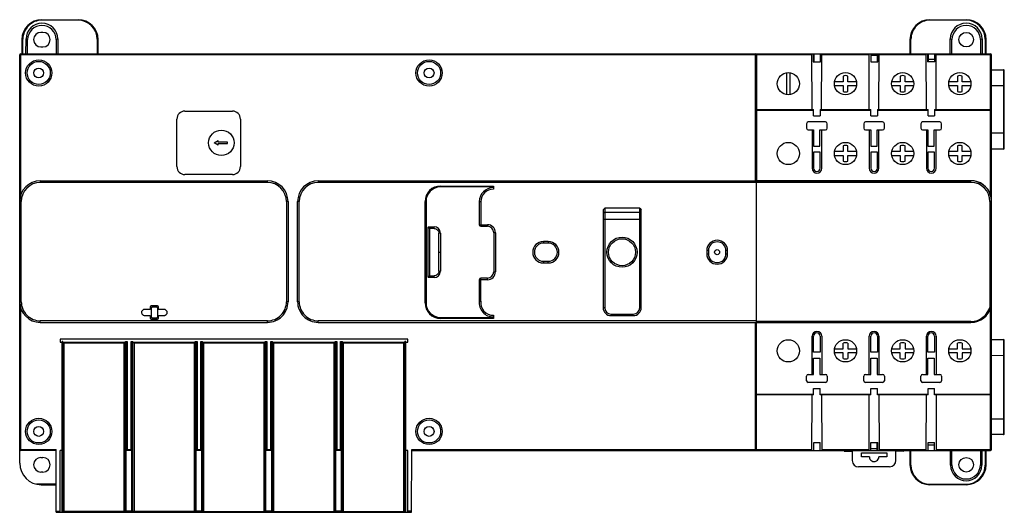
# Model space of a CAD drawing. Header units: millimetres. Extents: x 43 to 353, y 194 to 349.
import ezdxf

# ---------------------------------------------------------------- set-up
doc = ezdxf.new("R2010")
doc.units = ezdxf.units.MM
doc.header["$LTSCALE"] = 35.580729
doc.layers.get('0').update_dxf_attribs({"linetype": 'CONTINUOUS'})

msp = doc.modelspace()

# ---------------------------------------------------------------- linework, layer by layer
at = {"color": 7}
for p, q in [((49.98, 348.9), (49.98, 348.73)), ((49.98, 348.9), (61.38, 348.9)), ((61.38, 348.73), (49.98, 348.73)), ((61.38, 348.73), (61.38, 348.9)), ((329.58, 348.9), (340.98, 348.9)), ((329.58, 348.9), (329.58, 348.73)), ((340.98, 348.73), (329.58, 348.73)), ((340.98, 348.73), (340.98, 348.9)), ((50.28, 344.9), (49.68, 344.9)), ((43.68, 342.6), (43.68, 338.1)), ((43.98, 338.1), (43.98, 342.73)), ((44.96, 338.1), (44.98, 342.81)), ((44.98, 342.81), (45.48, 342.6)), ((45.47, 338.1), (45.48, 342.6)), ((54.99, 342.81), (54.49, 342.6)), ((54.49, 342.6), (54.5, 338.1)), ((54.99, 342.81), (55, 338.1)), ((67.38, 342.73), (67.38, 338.1)), ((67.68, 338.1), (67.68, 342.6)), ((323.28, 342.6), (323.28, 338.1)), ((323.58, 338.1), (323.58, 342.73)), ((335.96, 338.1), (335.98, 342.81)), ((335.98, 342.81), (336.48, 342.6)), ((336.47, 338.1), (336.48, 342.6)), ((345.99, 342.81), (345.49, 342.6)), ((345.49, 342.6), (345.5, 338.1)), ((345.99, 342.81), (346, 338.1)), ((346.98, 342.73), (346.98, 338.1)), ((347.28, 338.1), (347.28, 342.6)), ((43.28, 338.1), (43.28, 293.53)), ((43.28, 338.1), (348.68, 338.1)), ((49.68, 340.3), (50.28, 340.3)), ((274.69, 298.09), (274.68, 338.1)), ((292.48, 320.6), (292.42, 338.1)), ((292.81, 338.1), (292.81, 335.6)), ((292.97, 338.1), (292.97, 335.6)), ((295, 338.1), (295, 335.6)), ((295.15, 338.1), (295.15, 335.6)), ((295.48, 320.6), (295.55, 338.1)), ((310.48, 320.6), (310.42, 338.1)), ((310.99, 338.1), (310.99, 335.6)), ((312.98, 338.1), (312.98, 335.6)), ((313.15, 338.1), (313.15, 335.6)), ((313.48, 320.6), (313.55, 338.1)), ((328.48, 320.6), (328.42, 338.1)), ((328.81, 338.1), (328.81, 335.6)), ((328.97, 338.1), (328.97, 335.6)), ((331, 338.1), (331, 335.6)), ((331.15, 338.1), (331.15, 335.6)), ((331.48, 320.6), (331.55, 338.1)), ((348.68, 293.59), (348.68, 338.1)), ((42.98, 209.1), (42.98, 337.8)), ((292.42, 337.8), (42.98, 337.8)), ((274.98, 337.8), (274.98, 298.11)), ((292.81, 335.6), (295.15, 335.6)), ((310.42, 337.8), (295.55, 337.8)), ((312.98, 337.6), (310.99, 337.6)), ((310.99, 335.6), (313.15, 335.6)), ((328.42, 337.8), (313.55, 337.8)), ((331.15, 335.6), (328.81, 335.6)), ((331, 336.3), (328.97, 336.3)), ((348.98, 337.8), (331.55, 337.8)), ((348.98, 213.4), (348.98, 337.8)), ((284.47, 325.37), (284.47, 332.03)), ((285.5, 332.03), (285.5, 325.37)), ((348.98, 333.1), (352.68, 333.1)), ((352.68, 333.1), (352.69, 309.47)), ((352.98, 308.43), (352.98, 332.8)), ((302.23, 329.3), (299.54, 329.3)), ((302.23, 331.14), (302.23, 329.3)), ((303.73, 329.3), (303.73, 331.14)), ((306.43, 329.3), (303.73, 329.3)), ((320.23, 329.3), (317.54, 329.3)), ((320.23, 331.14), (320.23, 329.3)), ((321.73, 329.3), (321.73, 331.14)), ((324.43, 329.3), (321.73, 329.3)), ((338.23, 329.3), (335.54, 329.3)), ((338.23, 331.14), (338.23, 329.3)), ((339.73, 329.3), (339.73, 331.14)), ((342.43, 329.3), (339.73, 329.3)), ((299.54, 328.1), (302.23, 328.1)), ((302.23, 328.1), (302.23, 326.26)), ((303.73, 328.1), (306.43, 328.1)), ((303.73, 326.26), (303.73, 328.1)), ((317.54, 328.1), (320.23, 328.1)), ((320.23, 328.1), (320.23, 326.26)), ((321.73, 328.1), (324.43, 328.1)), ((321.73, 326.26), (321.73, 328.1)), ((335.54, 328.1), (338.23, 328.1)), ((338.23, 328.1), (338.23, 326.26)), ((339.73, 328.1), (342.43, 328.1)), ((339.73, 326.26), (339.73, 328.1)), ((348.98, 328.1), (352.98, 328.1)), ((94.98, 320.08), (109.98, 320.08)), ((274.98, 320.6), (292.96, 320.6)), ((292.96, 320.3), (274.98, 320.3)), ((292.96, 318.57), (292.96, 320.6)), ((295.01, 320.6), (310.96, 320.6)), ((295.01, 320.6), (295.01, 318.57)), ((310.96, 320.3), (295.01, 320.3)), ((310.96, 318.57), (310.96, 320.6)), ((313.01, 320.6), (328.96, 320.6)), ((313.01, 320.6), (313.01, 318.57)), ((328.96, 320.3), (313.01, 320.3)), ((328.96, 318.57), (328.96, 320.6)), ((331.01, 320.6), (348.68, 320.6)), ((331.01, 320.6), (331.01, 318.57)), ((348.98, 320.3), (331.01, 320.3)), ((92.48, 302.58), (92.48, 317.58)), ((112.48, 317.58), (112.48, 302.58)), ((296.68, 316.65), (291.28, 316.65)), ((292.96, 318.57), (295.01, 318.57)), ((314.68, 316.65), (309.28, 316.65)), ((310.96, 318.57), (313.01, 318.57)), ((332.68, 316.65), (327.28, 316.65)), ((328.96, 318.57), (331.01, 318.57)), ((290.74, 316.1), (290.74, 314.68)), ((291.28, 314.13), (292.45, 314.13)), ((292.45, 314.14), (292.95, 314.14)), ((292.45, 314.13), (292.45, 302.08)), ((292.95, 314.14), (292.95, 309.05)), ((294.95, 314.14), (295.52, 314.14)), ((294.95, 309.05), (294.95, 314.14)), ((295.52, 314.13), (296.68, 314.13)), ((295.52, 302.08), (295.52, 314.13)), ((297.23, 314.68), (297.23, 316.1)), ((308.74, 316.1), (308.74, 314.68)), ((309.28, 314.13), (310.45, 314.13)), ((310.45, 314.14), (310.95, 314.14)), ((310.45, 314.13), (310.45, 302.08)), ((310.95, 314.14), (310.95, 309.05)), ((312.95, 314.14), (313.52, 314.14)), ((312.95, 309.05), (312.95, 314.14)), ((313.52, 314.13), (314.68, 314.13)), ((313.52, 302.08), (313.52, 314.13)), ((315.23, 314.68), (315.23, 316.1)), ((326.74, 316.1), (326.74, 314.68)), ((327.28, 314.13), (328.45, 314.13)), ((328.45, 314.14), (328.95, 314.14)), ((328.45, 314.13), (328.45, 302.08)), ((328.95, 314.14), (328.95, 309.05)), ((330.95, 314.14), (331.52, 314.14)), ((330.95, 309.05), (330.95, 314.14)), ((331.52, 314.13), (332.68, 314.13)), ((331.52, 302.08), (331.52, 314.13)), ((333.23, 314.68), (333.23, 316.1)), ((352.69, 313.13), (348.98, 313.1)), ((352.98, 313.13), (352.69, 313.13)), ((104.17, 310.08), (105.48, 310.83)), ((105.48, 309.33), (104.17, 310.08)), ((105.48, 310.33), (105.48, 310.83)), ((108.19, 310.33), (105.48, 310.33)), ((352.69, 310.63), (352.69, 308.13)), ((105.48, 309.33), (105.48, 309.83)), ((105.48, 309.83), (108.19, 309.83)), ((292.95, 309.05), (294.95, 309.05)), ((295.02, 307.12), (292.95, 307.12)), ((292.95, 307.12), (292.95, 302.08)), ((295.02, 302.08), (295.02, 307.12)), ((302.23, 307.3), (299.54, 307.3)), ((302.23, 309.14), (302.23, 307.3)), ((303.73, 307.3), (303.73, 309.14)), ((306.43, 307.3), (303.73, 307.3)), ((310.95, 309.05), (312.95, 309.05)), ((313.02, 307.12), (310.95, 307.12)), ((310.95, 307.12), (310.95, 302.08)), ((313.02, 302.08), (313.02, 307.12)), ((320.23, 307.3), (317.54, 307.3)), ((320.23, 309.14), (320.23, 307.3)), ((321.73, 307.3), (321.73, 309.14)), ((324.43, 307.3), (321.73, 307.3)), ((328.95, 309.05), (330.95, 309.05)), ((331.02, 307.12), (328.95, 307.12)), ((328.95, 307.12), (328.95, 302.08)), ((331.02, 302.08), (331.02, 307.12)), ((338.23, 307.3), (335.54, 307.3)), ((338.23, 309.14), (338.23, 307.3)), ((339.73, 307.3), (339.73, 309.14)), ((342.43, 307.3), (339.73, 307.3)), ((352.69, 308.13), (348.98, 308.1)), ((299.54, 306.1), (302.23, 306.1)), ((302.23, 306.1), (302.23, 304.26)), ((303.73, 306.1), (306.43, 306.1)), ((303.73, 304.26), (303.73, 306.1)), ((317.54, 306.1), (320.23, 306.1)), ((320.23, 306.1), (320.23, 304.26)), ((321.73, 306.1), (324.43, 306.1)), ((321.73, 304.26), (321.73, 306.1)), ((335.54, 306.1), (338.23, 306.1)), ((338.23, 306.1), (338.23, 304.26)), ((339.73, 306.1), (342.43, 306.1)), ((339.73, 304.26), (339.73, 306.1)), ((49.48, 298.08), (49.48, 297.58)), ((49.48, 298.08), (120.98, 298.08)), ((109.98, 300.08), (94.98, 300.08)), ((120.98, 297.58), (120.98, 298.08)), ((136.98, 298.08), (136.98, 297.58)), ((136.98, 298.08), (342.48, 298.08)), ((342.48, 298.14), (274.98, 298.14)), ((274.98, 213.4), (274.98, 298.08)), ((342.48, 298.1), (342.48, 298.14)), ((342.48, 297.58), (342.48, 298.08)), ((120.98, 297.58), (49.48, 297.58)), ((342.48, 297.58), (136.98, 297.58)), ((175.48, 296.46), (175.48, 296.16)), ((175.48, 296.46), (192.14, 296.46)), ((192.14, 296.16), (175.48, 296.16)), ((192.14, 296.46), (192.14, 295.47)), ((43.48, 291.58), (42.98, 291.58)), ((43.48, 259.98), (43.48, 291.58)), ((126.98, 291.58), (126.98, 259.98)), ((127.48, 291.58), (126.98, 291.58)), ((127.48, 291.58), (127.48, 259.98)), ((130.48, 259.98), (130.48, 291.58)), ((130.98, 291.58), (130.48, 291.58)), ((130.98, 259.98), (130.98, 291.58)), ((170.62, 259.6), (170.62, 291.6)), ((170.92, 291.6), (170.62, 291.6)), ((170.92, 291.6), (170.92, 259.6)), ((187.66, 291.5), (187.66, 284.27)), ((188.16, 291.5), (187.66, 291.5)), ((188.16, 291.5), (188.16, 283.77)), ((348.98, 291.58), (348.48, 291.58)), ((348.48, 291.58), (348.48, 258.41)), ((226.68, 288.91), (227.18, 289.45)), ((226.68, 288.91), (226.68, 258.1)), ((238.18, 289.45), (227.18, 289.45)), ((227.18, 289.45), (227.18, 258.1)), ((238.18, 258.1), (238.18, 289.45)), ((238.18, 289.45), (238.68, 288.91)), ((238.68, 258.1), (238.68, 288.91)), ((227.18, 288.24), (226.68, 287.78)), ((238.68, 285.91), (226.68, 285.91)), ((227.18, 288.24), (238.18, 288.24)), ((238.18, 288.24), (238.68, 287.78)), ((171.54, 267.9), (171.54, 283.3)), ((171.63, 283.51), (172.04, 283.1)), ((171.84, 283.6), (173.43, 283.6)), ((172.04, 283.1), (172.04, 268.1)), ((173.43, 283.1), (172.04, 283.1)), ((173.43, 283.1), (173.43, 283.6)), ((187.66, 284.27), (190.24, 284.27)), ((188.16, 283.77), (190.24, 283.77)), ((190.24, 284.27), (190.24, 283.77)), ((175.43, 281.62), (174.93, 281.61)), ((174.98, 275.6), (174.93, 281.61)), ((175.43, 281.62), (175.48, 275.6)), ((192.25, 281.75), (192.25, 269.45)), ((192.75, 281.75), (192.25, 281.75)), ((192.75, 281.75), (192.75, 269.45)), ((207.89, 278.97), (207.89, 278.47)), ((209.39, 278.97), (207.89, 278.97)), ((209.39, 278.47), (207.89, 278.47)), ((209.39, 278.97), (209.39, 278.47)), ((259.82, 276.1), (259.32, 276.1)), ((259.32, 276.1), (259.32, 275.1)), ((259.82, 276.1), (259.82, 275.1)), ((265.85, 276.1), (265.35, 276.1)), ((265.35, 275.1), (265.35, 276.1)), ((265.85, 275.1), (265.85, 276.1)), ((174.93, 269.59), (174.98, 275.6)), ((175.48, 275.6), (175.43, 269.58)), ((259.32, 275.1), (259.82, 275.1)), ((265.35, 275.1), (265.85, 275.1)), ((207.89, 272.73), (209.39, 272.73)), ((207.89, 272.73), (207.89, 272.23)), ((207.89, 272.23), (209.39, 272.23)), ((209.39, 272.23), (209.39, 272.73)), ((171.63, 267.69), (172.04, 268.1)), ((173.43, 267.6), (171.84, 267.6)), ((172.04, 268.1), (173.43, 268.1)), ((173.43, 267.6), (173.43, 268.1)), ((174.93, 269.59), (175.43, 269.58)), ((187.66, 266.93), (187.66, 260.19)), ((190.24, 266.93), (187.66, 266.93)), ((188.16, 260.16), (188.16, 267.43)), ((190.24, 267.43), (188.16, 267.43)), ((190.24, 266.93), (190.24, 267.43)), ((192.25, 269.45), (192.75, 269.45)), ((43.48, 259.98), (42.98, 259.98)), ((43.28, 258.15), (43.28, 213.1)), ((84.07, 257.54), (82.3, 257.54)), ((84.07, 258.37), (84.07, 257.54)), ((86.4, 258.67), (84.37, 258.67)), ((84.44, 255.1), (84.44, 258.1)), ((84.73, 258.35), (86.04, 258.35)), ((86.33, 258.1), (86.33, 255.1)), ((86.7, 257.54), (86.7, 258.37)), ((88.47, 257.54), (86.7, 257.54)), ((127.48, 259.98), (126.98, 259.98)), ((130.98, 259.98), (130.48, 259.98)), ((170.62, 259.6), (170.92, 259.6)), ((227.18, 258.1), (226.68, 258.1)), ((238.18, 258.1), (238.68, 258.1)), ((348.48, 258.41), (348.78, 258.34)), ((348.68, 213.1), (348.68, 258.17)), ((82.3, 255.66), (84.07, 255.66)), ((84.07, 255.66), (84.07, 254.83)), ((84.37, 254.53), (86.4, 254.53)), ((86.04, 254.85), (84.73, 254.85)), ((86.7, 254.83), (86.7, 255.66)), ((86.7, 255.66), (88.47, 255.66)), ((175.48, 255.04), (175.48, 254.74)), ((175.48, 255.04), (192.14, 255.04)), ((192.14, 254.74), (175.48, 254.74)), ((192.14, 255.7), (192.14, 254.74)), ((229.18, 256.1), (236.18, 256.1)), ((229.18, 256.1), (229.18, 255.6)), ((229.18, 255.6), (236.18, 255.6)), ((236.18, 255.6), (236.18, 256.1)), ((49.48, 253.48), (49.48, 253.98)), ((120.98, 253.98), (49.48, 253.98)), ((49.48, 253.48), (120.98, 253.48)), ((120.98, 253.48), (120.98, 253.98)), ((136.98, 253.48), (136.98, 253.98)), ((274.98, 253.98), (136.98, 253.98)), ((136.98, 253.48), (342.48, 253.48)), ((274.68, 213.1), (274.68, 253.48)), ((342.48, 253.78), (274.98, 253.78)), ((342.48, 253.78), (342.48, 253.48)), ((55.73, 248.21), (55.73, 247.25)), ((165.14, 248.21), (55.73, 248.21)), ((165.14, 247.25), (165.14, 248.21)), ((292.45, 237.07), (292.45, 249.12)), ((292.95, 244.09), (292.95, 249.12)), ((295.02, 249.12), (295.02, 244.09)), ((295.52, 249.12), (295.52, 237.07)), ((310.45, 237.07), (310.45, 249.12)), ((310.95, 244.09), (310.95, 249.12)), ((313.02, 249.12), (313.02, 244.09)), ((313.52, 249.12), (313.52, 237.07)), ((328.45, 237.07), (328.45, 249.12)), ((328.95, 244.09), (328.95, 249.12)), ((331.02, 249.12), (331.02, 244.09)), ((331.52, 249.12), (331.52, 237.07)), ((348.98, 248.1), (352.69, 248.07)), ((352.69, 248.07), (352.68, 218.1)), ((55.73, 247.25), (56.34, 247.25)), ((56.34, 193.6), (56.34, 247.5)), ((56.58, 247.5), (56.34, 247.5)), ((56.58, 194), (56.58, 247.5)), ((56.58, 247.25), (56.88, 246.95)), ((56.58, 247.25), (76.28, 247.25)), ((56.88, 246.95), (56.88, 194)), ((75.88, 246.95), (56.88, 246.95)), ((75.88, 193.6), (75.88, 246.95)), ((76.28, 194), (76.28, 247.5)), ((76.28, 247.5), (76.83, 247.5)), ((76.53, 193.6), (76.53, 247.5)), ((76.83, 247.5), (76.83, 213.4)), ((78.04, 213.4), (78.04, 247.5)), ((78.04, 247.5), (78.58, 247.5)), ((78.34, 193.6), (78.34, 247.5)), ((78.58, 194), (78.58, 247.5)), ((78.58, 247.25), (98.28, 247.25)), ((78.98, 246.95), (78.98, 193.6)), ((97.98, 246.95), (78.98, 246.95)), ((98.28, 247.25), (97.98, 246.95)), ((97.98, 193.6), (97.98, 246.95)), ((98.28, 193.9), (98.28, 247.5)), ((98.28, 247.5), (98.83, 247.5)), ((98.53, 193.6), (98.53, 247.5)), ((98.83, 247.5), (98.83, 213.4)), ((100.04, 213.4), (100.04, 247.5)), ((100.04, 247.5), (100.58, 247.5)), ((100.34, 193.6), (100.34, 247.5)), ((100.58, 193.9), (100.58, 247.5)), ((100.58, 247.25), (100.88, 246.95)), ((100.58, 247.25), (120.28, 247.25)), ((100.88, 246.95), (100.88, 193.6)), ((119.98, 246.95), (100.88, 246.95)), ((120.28, 247.25), (119.98, 246.95)), ((119.98, 193.6), (119.98, 246.95)), ((120.28, 193.9), (120.28, 247.5)), ((120.28, 247.5), (120.83, 247.5)), ((120.53, 193.6), (120.53, 247.5)), ((120.83, 247.5), (120.83, 213.4)), ((122.04, 213.4), (122.04, 247.5)), ((122.04, 247.5), (122.58, 247.5)), ((122.34, 193.6), (122.34, 247.5)), ((122.58, 193.9), (122.58, 247.5)), ((122.58, 247.25), (122.88, 246.95)), ((122.58, 247.25), (142.28, 247.25)), ((122.88, 246.95), (122.88, 193.6)), ((141.98, 246.95), (122.88, 246.95)), ((142.28, 247.25), (141.98, 246.95)), ((141.98, 193.6), (141.98, 246.95)), ((142.28, 193.9), (142.28, 247.5)), ((142.28, 247.5), (142.83, 247.5)), ((142.53, 193.6), (142.53, 247.5)), ((142.83, 247.5), (142.83, 213.4)), ((144.04, 213.4), (144.04, 247.5)), ((144.04, 247.5), (144.58, 247.5)), ((144.34, 193.6), (144.34, 247.5)), ((144.58, 193.9), (144.58, 247.5)), ((144.58, 247.25), (144.88, 246.95)), ((144.58, 247.25), (164.28, 247.25)), ((144.88, 246.95), (144.88, 193.6)), ((163.98, 246.95), (144.88, 246.95)), ((164.28, 247.25), (163.98, 246.95)), ((163.98, 193.6), (163.98, 246.95)), ((164.28, 193.9), (164.28, 247.5)), ((164.53, 247.5), (164.28, 247.5)), ((164.53, 193.6), (164.53, 247.5)), ((164.53, 247.25), (165.14, 247.25)), ((299.54, 245.1), (302.23, 245.1)), ((302.23, 245.1), (302.23, 246.94)), ((303.73, 246.94), (303.73, 245.1)), ((303.73, 245.1), (306.43, 245.1)), ((317.54, 245.1), (320.23, 245.1)), ((320.23, 245.1), (320.23, 246.94)), ((321.73, 246.94), (321.73, 245.1)), ((321.73, 245.1), (324.43, 245.1)), ((335.54, 245.1), (338.23, 245.1)), ((338.23, 245.1), (338.23, 246.94)), ((339.73, 246.94), (339.73, 245.1)), ((339.73, 245.1), (342.43, 245.1)), ((352.98, 218.4), (352.98, 247.77)), ((295.02, 244.09), (292.95, 244.09)), ((292.95, 242.15), (294.95, 242.15)), ((292.95, 237.06), (292.95, 242.15)), ((294.95, 242.15), (294.95, 237.06)), ((302.23, 243.9), (299.54, 243.9)), ((302.23, 242.06), (302.23, 243.9)), ((306.43, 243.9), (303.73, 243.9)), ((303.73, 243.9), (303.73, 242.06)), ((313.02, 244.09), (310.95, 244.09)), ((310.95, 242.15), (312.95, 242.15)), ((310.95, 237.06), (310.95, 242.15)), ((312.95, 242.15), (312.95, 237.06)), ((320.23, 243.9), (317.54, 243.9)), ((320.23, 242.06), (320.23, 243.9)), ((324.43, 243.9), (321.73, 243.9)), ((321.73, 243.9), (321.73, 242.06)), ((331.02, 244.09), (328.95, 244.09)), ((328.95, 242.15), (330.95, 242.15)), ((328.95, 237.06), (328.95, 242.15)), ((330.95, 242.15), (330.95, 237.06)), ((338.23, 243.9), (335.54, 243.9)), ((338.23, 242.06), (338.23, 243.9)), ((342.43, 243.9), (339.73, 243.9)), ((339.73, 243.9), (339.73, 242.06)), ((348.98, 243.1), (352.69, 243.07)), ((352.69, 243.07), (352.98, 243.07)), ((290.74, 235.1), (290.74, 236.52)), ((291.28, 237.07), (292.95, 237.07)), ((294.95, 237.07), (296.68, 237.07)), ((297.23, 236.52), (297.23, 235.1)), ((308.74, 235.1), (308.74, 236.52)), ((309.28, 237.07), (310.95, 237.07)), ((312.95, 237.07), (314.68, 237.07)), ((315.23, 236.52), (315.23, 235.1)), ((326.74, 235.1), (326.74, 236.52)), ((327.28, 237.07), (328.95, 237.07)), ((330.95, 237.07), (332.68, 237.07)), ((333.23, 236.52), (333.23, 235.1)), ((296.68, 234.55), (291.28, 234.55)), ((292.96, 232.63), (295.01, 232.63)), ((292.96, 230.6), (292.96, 232.63)), ((295.01, 230.6), (295.01, 232.63)), ((314.68, 234.55), (309.28, 234.55)), ((310.96, 232.63), (313.01, 232.63)), ((310.96, 230.6), (310.96, 232.63)), ((313.01, 230.6), (313.01, 232.63)), ((332.68, 234.55), (327.28, 234.55)), ((328.96, 232.63), (331.01, 232.63)), ((328.96, 230.6), (328.96, 232.63)), ((331.01, 230.6), (331.01, 232.63)), ((274.98, 230.9), (292.96, 230.9)), ((292.96, 230.6), (274.98, 230.6)), ((292.42, 213.1), (292.48, 230.6)), ((295.01, 230.9), (310.96, 230.9)), ((310.96, 230.6), (295.01, 230.6)), ((295.48, 230.6), (295.55, 213.1)), ((310.42, 213.1), (310.48, 230.6)), ((313.01, 230.9), (328.96, 230.9)), ((328.96, 230.6), (313.01, 230.6)), ((313.48, 230.6), (313.55, 213.1)), ((328.42, 213.1), (328.48, 230.6)), ((331.01, 230.9), (348.98, 230.9)), ((348.68, 230.6), (331.01, 230.6)), ((331.48, 230.6), (331.55, 213.1)), ((348.98, 223.1), (352.98, 223.1)), ((352.68, 218.1), (348.98, 218.1)), ((352.69, 218.24), (352.68, 218.1)), ((292.97, 215.6), (295, 215.6)), ((292.97, 213.1), (292.97, 215.6)), ((295, 213.1), (295, 215.6)), ((310.99, 215.6), (313.15, 215.6)), ((310.99, 213.1), (310.99, 215.6)), ((312.98, 213.1), (312.98, 215.6)), ((313.15, 213.1), (313.15, 215.6)), ((328.97, 215.6), (331, 215.6)), ((328.97, 213.1), (328.97, 215.6)), ((328.97, 214.9), (331, 214.9)), ((331, 213.1), (331, 215.6)), ((42.98, 213.4), (54.43, 213.4)), ((54.43, 213.1), (43.28, 213.1)), ((49.68, 210.9), (50.28, 210.9)), ((54.5, 193.6), (54.43, 213.4)), ((55.73, 193.6), (55.73, 213.1)), ((56.34, 213.1), (55.73, 213.1)), ((76.53, 213.1), (76.83, 213.4)), ((78.34, 213.1), (76.53, 213.1)), ((76.83, 213.4), (78.04, 213.4)), ((78.34, 213.1), (78.04, 213.4)), ((98.53, 213.1), (98.83, 213.4)), ((100.34, 213.1), (98.53, 213.1)), ((98.83, 213.4), (100.04, 213.4)), ((100.34, 213.1), (100.04, 213.4)), ((120.53, 213.1), (120.83, 213.4)), ((122.34, 213.1), (120.53, 213.1)), ((120.83, 213.4), (122.04, 213.4)), ((122.34, 213.1), (122.04, 213.4)), ((142.53, 213.1), (142.83, 213.4)), ((144.34, 213.1), (142.53, 213.1)), ((142.83, 213.4), (144.04, 213.4)), ((144.34, 213.1), (144.04, 213.4)), ((165.14, 213.1), (164.53, 213.1)), ((165.14, 193.6), (165.14, 213.1)), ((166.37, 193.6), (166.44, 213.4)), ((166.43, 213.1), (348.68, 213.1)), ((166.44, 213.4), (292.42, 213.4)), ((295.55, 213.4), (310.42, 213.4)), ((302.6, 212.92), (302.6, 213.1)), ((302.6, 212.92), (305.09, 212.92)), ((303.09, 213.1), (303.09, 212.92)), ((305.09, 213.1), (305.09, 209.92)), ((307.99, 212.39), (315.99, 212.39)), ((307.99, 211.09), (307.99, 212.39)), ((310.49, 211.09), (307.99, 211.09)), ((312.98, 213.6), (310.99, 213.6)), ((315.99, 211.09), (313.49, 211.09)), ((313.55, 213.4), (328.42, 213.4)), ((315.99, 212.39), (315.99, 211.09)), ((318.87, 209.94), (318.87, 213.1)), ((318.87, 212.96), (321.36, 212.93)), ((320.87, 213.1), (320.87, 212.93)), ((321.36, 212.93), (321.36, 213.1)), ((323.28, 213.1), (323.28, 208.6)), ((323.58, 208.47), (323.58, 213.1)), ((331.55, 213.4), (348.98, 213.4)), ((336.08, 208.43), (336.06, 213.1)), ((336.48, 208.6), (336.47, 213.1)), ((345.5, 213.1), (345.49, 208.6)), ((345.9, 213.1), (345.89, 208.43)), ((346.98, 213.1), (346.98, 208.47)), ((347.28, 208.6), (347.28, 213.1)), ((316.89, 207.96), (307.09, 207.92)), ((336.08, 208.43), (336.48, 208.6)), ((345.89, 208.43), (345.49, 208.6)), ((50.28, 206.3), (49.68, 206.3)), ((54.47, 202.47), (48.26, 202.47)), ((49.78, 202.3), (54.47, 202.3)), ((329.58, 202.47), (340.98, 202.47)), ((329.58, 202.47), (329.58, 202.3)), ((340.98, 202.3), (329.58, 202.3)), ((340.98, 202.3), (340.98, 202.47)), ((54.5, 194), (55.73, 194)), ((54.5, 193.6), (166.37, 193.6)), ((56.58, 194), (76.28, 194)), ((76.53, 194.1), (78.34, 194.1)), ((78.58, 194), (98.28, 194)), ((98.53, 194.1), (100.34, 194.1)), ((100.58, 193.9), (120.28, 193.9)), ((120.53, 194.1), (122.34, 194.1)), ((122.58, 193.9), (142.28, 193.9)), ((142.53, 194.1), (144.34, 194.1)), ((144.58, 193.9), (164.28, 193.9)), ((165.14, 194.1), (166.37, 194.1))]:
    msp.add_line(p, q, dxfattribs=at)
for centre, radius in [((340.98, 342.6), 2.3), ((48.98, 332.1), 4.14), ((48.98, 332.1), 3.64), ((171.88, 332.1), 4.14), ((171.88, 332.1), 3.64), ((48.98, 332.1), 1.55), ((171.88, 332.1), 1.55), ((284.98, 328.7), 3.5), ((302.98, 328.7), 3.5), ((320.98, 328.7), 3.5), ((338.98, 328.7), 3.5), ((106.48, 310.08), 4), ((284.98, 306.7), 3.5), ((302.98, 306.7), 3.5), ((320.98, 306.7), 3.5), ((338.98, 306.7), 3.5), ((232.64, 275.6), 4.75), ((232.64, 275.6), 4.25), ((262.54, 275.6), 0.802), ((284.98, 244.5), 3.5), ((302.98, 244.5), 3.5), ((320.98, 244.5), 3.5), ((338.98, 244.5), 3.5), ((48.98, 219.1), 4.14), ((171.88, 219.1), 4.14), ((48.98, 219.1), 3.64), ((48.98, 219.1), 1.55), ((171.88, 219.1), 3.64), ((171.88, 219.1), 1.55), ((340.98, 208.6), 2.3)]:
    msp.add_circle(centre, radius, dxfattribs=at)
for centre, radius, start, end in [((49.98, 342.6), 6.3, 90, 180), ((49.98, 342.73), 6, 89.9999, 179.9999), ((49.98, 342.79), 5, 0.231, 179.769), ((61.38, 342.6), 6.3, 0, 90), ((61.38, 342.73), 6, 0.0001, 89.9999), ((329.58, 342.6), 6.3, 90, 180), ((329.58, 342.73), 6, 89.9999, 179.9999), ((340.98, 342.79), 5, 0.231, 179.769), ((340.98, 342.6), 6.3, 0, 90), ((340.98, 342.73), 6, 0.0001, 89.9999), ((49.98, 342.58), 4.5, 0.2363, 179.7546), ((49.68, 342.6), 2.3, 90, 270), ((50.28, 342.6), 2.3, 270, 90), ((340.98, 342.58), 4.5, 0.2363, 179.7546), ((43.28, 337.8), 0.3, 90, 180), ((274.68, 337.8), 0.3, 0, 90), ((348.68, 337.8), 0.3, 0, 90), ((352.68, 332.8), 0.3, 0, 90.0014), ((302.98, 328.7), 2.55, 72.8954, 107.1046), ((320.98, 328.7), 2.55, 72.8954, 107.1046), ((338.98, 328.7), 2.55, 72.8954, 107.1046), ((302.98, 328.7), 2.55, 252.8954, 287.1046), ((320.98, 328.7), 2.55, 252.8954, 287.1046), ((338.98, 328.7), 2.55, 252.8954, 287.1046), ((94.98, 317.58), 2.5, 90, 180), ((109.98, 317.58), 2.5, 0, 90), ((348.68, 320.3), 0.3, 0, 90), ((291.28, 316.1), 0.547, 90, 180), ((296.68, 316.1), 0.547, 0, 90), ((309.28, 316.1), 0.547, 90, 180), ((314.68, 316.1), 0.547, 0, 90), ((327.28, 316.1), 0.547, 90, 180), ((332.68, 316.1), 0.547, 0, 90), ((291.28, 314.68), 0.547, 180, 270), ((296.68, 314.68), 0.547, 270, 360), ((309.28, 314.68), 0.547, 180, 270), ((314.68, 314.68), 0.547, 270, 360), ((327.28, 314.68), 0.547, 180, 270), ((332.68, 314.68), 0.547, 270, 360), ((108.19, 310.08), 0.25, 270, 90), ((302.98, 306.7), 2.55, 72.8954, 107.1046), ((320.98, 306.7), 2.55, 72.8954, 107.1046), ((338.98, 306.7), 2.55, 72.8954, 107.1046), ((352.68, 308.43), 0.3, 270.5002, 360), ((302.98, 306.7), 2.55, 252.8954, 287.1046), ((320.98, 306.7), 2.55, 252.8954, 287.1046), ((338.98, 306.7), 2.55, 252.8954, 287.1046), ((94.98, 302.58), 2.5, 180, 270), ((109.98, 302.58), 2.5, 270, 360), ((293.98, 302.08), 1.53, 180, 360), ((293.98, 302.08), 1.03, 180, 360), ((311.98, 302.08), 1.53, 180, 360), ((311.98, 302.08), 1.03, 180, 360), ((329.98, 302.08), 1.53, 180, 360), ((329.98, 302.08), 1.03, 180, 360), ((49.48, 291.58), 6.5, 90, 180), ((120.98, 291.58), 6.5, 0, 90), ((136.98, 291.58), 6.5, 90, 180), ((342.48, 291.58), 6.5, 0, 90), ((49.48, 291.58), 6, 90, 180), ((120.98, 291.58), 6, 0, 90), ((136.98, 291.58), 6, 90, 180), ((175.48, 291.6), 4.86, 90, 180), ((175.48, 291.6), 4.56, 90, 180), ((192.14, 291.5), 4.47, 90, 180), ((192.14, 291.5), 3.97, 90, 180.024), ((342.48, 291.58), 6, 0, 90), ((342.51, 291.64), 6.48, 6.3304, 17.5102), ((342.54, 291.65), 6.44, 0.0058, 6.3269), ((173.43, 281.6), 2, 0.5, 90), ((188.16, 284.27), 0.5, 180, 270), ((190.24, 281.75), 2.52, 0, 90), ((190.24, 281.75), 2.02, 0, 90), ((262.58, 276.1), 3.27, 0, 180), ((207.89, 275.6), 3.37, 90, 270), ((207.89, 275.6), 2.87, 90, 270), ((209.39, 275.6), 3.37, 270, 90), ((209.39, 275.6), 2.87, 270, 90), ((262.58, 276.1), 2.77, 0, 180), ((262.58, 275.1), 3.27, 180, 360), ((262.58, 275.1), 2.77, 180, 360), ((173.43, 269.6), 2, 270, 359.5), ((188.16, 266.93), 0.5, 90, 180), ((190.24, 269.45), 2.52, 270, 360), ((190.24, 269.45), 2.02, 270, 360), ((49.48, 259.98), 6.5, 179.9979, 269.9978), ((49.48, 259.98), 6, 179.9929, 269.9984), ((84.73, 258.05), 0.3, 90.0115, 171.3752), ((86.04, 258.05), 0.3, 8.6169, 89.9924), ((120.98, 259.98), 6.5, 270.0022, 0.0023), ((136.98, 259.98), 6.5, 179.9977, 269.9978), ((136.98, 259.98), 6, 179.9914, 269.9986), ((175.48, 259.6), 4.86, 180, 270), ((175.48, 259.6), 4.56, 180, 270), ((192.14, 259.7), 4.5, 173.8095, 270), ((192.14, 259.7), 4, 173.4336, 270), ((229.18, 258.1), 2.5, 180, 270), ((229.18, 258.1), 2, 180, 270), ((236.18, 258.1), 2.5, 270, 360), ((236.18, 258.1), 2, 270, 360), ((342.48, 259.98), 6.2, 270.0026, 345.4109), ((342.48, 259.98), 6.5, 270.0034, 345.4084), ((343.7, 261.43), 5.66, 327.8137, 328.5664), ((342.45, 259.98), 6.54, 345.4501, 359.9811), ((84.73, 255.15), 0.3, 188.6169, 269.9924), ((86.04, 255.15), 0.3, 270.0098, 351.3752), ((293.98, 249.12), 1.53, 0, 180), ((293.98, 249.12), 1.03, 0, 180), ((311.98, 249.12), 1.53, 0, 180), ((311.98, 249.12), 1.03, 0, 180), ((329.98, 249.12), 1.53, 0, 180), ((329.98, 249.12), 1.03, 0, 180), ((352.68, 247.77), 0.3, 0, 89.4999), ((302.98, 244.5), 2.55, 72.8954, 107.1046), ((320.98, 244.5), 2.55, 72.8954, 107.1046), ((338.98, 244.5), 2.55, 72.8954, 107.1046), ((302.98, 244.5), 2.55, 252.8954, 287.1046), ((320.98, 244.5), 2.55, 252.8954, 287.1046), ((338.98, 244.5), 2.55, 252.8954, 287.1046), ((291.28, 236.52), 0.547, 90, 180), ((296.68, 236.52), 0.547, 0, 90), ((309.28, 236.52), 0.547, 90, 180), ((314.68, 236.52), 0.547, 0, 90), ((327.28, 236.52), 0.547, 90, 180), ((332.68, 236.52), 0.547, 0, 90), ((291.28, 235.1), 0.547, 180, 270), ((296.68, 235.1), 0.547, 270, 360), ((309.28, 235.1), 0.547, 180, 270), ((314.68, 235.1), 0.547, 270, 360), ((327.28, 235.1), 0.547, 180, 270), ((332.68, 235.1), 0.547, 270, 360), ((348.68, 230.9), 0.3, 270, 360), ((352.68, 218.4), 0.3, 269.9998, 360), ((43.28, 213.4), 0.3, 180, 270), ((49.68, 208.6), 2.3, 90, 270), ((50.28, 208.6), 2.3, 270, 90), ((274.68, 213.4), 0.3, 270, 360), ((348.68, 213.4), 0.3, 270, 360), ((49.78, 209.1), 6.8, 180, 270), ((307.09, 209.92), 2, 180.004, 270.0011), ((329.58, 208.6), 6.3, 180, 270), ((329.58, 208.47), 6, 180.0001, 269.9999), ((340.98, 208.45), 4.9, 180.2308, 359.7692), ((340.98, 208.62), 4.5, 180.2363, 359.7546), ((340.98, 208.6), 6.3, 270, 360), ((340.98, 208.47), 6, 269.9999, 359.9999), ((56.98, 194), 0.4, 180, 270), ((75.88, 194), 0.4, 270, 360), ((78.98, 194), 0.4, 180, 270), ((97.98, 193.9), 0.3, 270, 360), ((100.88, 193.9), 0.3, 180, 270), ((119.98, 193.9), 0.3, 270, 360), ((122.88, 193.9), 0.3, 180, 270), ((141.98, 193.9), 0.3, 270, 360), ((144.88, 193.9), 0.3, 180, 270), ((163.98, 193.9), 0.3, 270, 360)]:
    msp.add_arc(centre, radius, start, end, dxfattribs=at)
for centre, major_axis, ratio, start_param, end_param in [((342.48, 291.64), (0, 6.5), 0.999657, -1.265794, 0), ((84.37, 258.37), (-0.212, 0.212), 0.999924, -0.78536, 0.78536), ((86.4, 258.37), (-0.212, -0.212), 0.999924, 8.639418, 10.210138), ((84.37, 254.83), (0.212, 0.212), 0.999924, 8.639418, 10.210138), ((86.4, 254.83), (-0.212, 0.212), 0.999924, 2.356233, 3.926953), ((311.99, 211.09), (1.5, 0), 0.999962, -3.141542, 0.000076), ((316.89, 209.94), (1.98, 0), 0.999962, -1.57072, 0.000076)]:
    msp.add_ellipse(centre, major_axis=major_axis, ratio=ratio, start_param=start_param, end_param=end_param, dxfattribs=at)
for points, knots in [([(43.98, 342.73), (43.91, 342.73), (43.81, 342.72), (43.68, 342.64), (43.68, 342.6)], [0, 0, 0, 0, 0.632419, 1, 1, 1, 1]), ([(67.68, 342.6), (67.68, 342.64), (67.56, 342.72), (67.46, 342.73), (67.38, 342.73)], [0, 0, 0, 0, 0.367581, 1, 1, 1, 1]), ([(323.58, 342.73), (323.51, 342.73), (323.41, 342.72), (323.28, 342.64), (323.28, 342.6)], [0, 0, 0, 0, 0.632419, 1, 1, 1, 1]), ([(347.28, 342.6), (347.28, 342.64), (347.16, 342.72), (347.06, 342.73), (346.98, 342.73)], [0, 0, 0, 0, 0.367581, 1, 1, 1, 1]), ([(173.43, 283.1), (173.62, 283.1), (174.02, 283.02), (174.51, 282.69), (174.85, 282.2), (174.93, 281.81), (174.93, 281.61)], [0, 0, 0, 0, 0.25005, 0.500058, 0.750016, 1, 1, 1, 1]), ([(174.98, 275.6), (175.05, 275.6), (175.14, 275.6), (175.26, 275.6), (175.33, 275.6), (175.39, 275.6), (175.44, 275.6), (175.46, 275.6), (175.48, 275.6), (175.48, 275.6)], [0, 0, 0, 0, 0.382147, 0.555629, 0.707141, 0.831446, 0.923635, 0.980506, 1, 1, 1, 1]), ([(174.93, 269.59), (174.93, 269.4), (174.85, 269), (174.52, 268.51), (174.02, 268.18), (173.63, 268.1), (173.43, 268.1)], [0, 0, 0, 0, 0.25005, 0.500058, 0.750016, 1, 1, 1, 1]), ([(82.3, 257.54), (82.19, 257.54), (81.99, 257.51), (81.72, 257.37), (81.51, 257.16), (81.37, 256.91), (81.34, 256.71), (81.34, 256.61), (81.34, 256.6)], [0, 0, 0, 0, 0.207642, 0.407995, 0.603582, 0.796912, 0.984025, 1, 1, 1, 1]), ([(89.42, 256.6), (89.42, 256.61), (89.43, 256.71), (89.39, 256.91), (89.26, 257.17), (89.05, 257.37), (88.78, 257.51), (88.58, 257.54), (88.47, 257.54)], [0, 0, 0, 0, 0.015954, 0.206437, 0.399247, 0.592659, 0.791332, 1, 1, 1, 1]), ([(120.98, 253.98), (121.76, 253.98), (123.34, 254.29), (125.33, 255.62), (126.67, 257.62), (126.98, 259.2), (126.98, 259.98)], [0, 0, 0, 0, 0.250011, 0.500005, 0.749997, 1, 1, 1, 1]), ([(348.52, 258.48), (348.67, 258.71), (348.9, 259.19), (348.98, 259.72), (348.98, 259.98)], [0, 0, 0, 0, 0.513771, 1, 1, 1, 1]), ([(81.34, 256.6), (81.34, 256.59), (81.34, 256.49), (81.38, 256.29), (81.51, 256.03), (81.72, 255.83), (81.99, 255.69), (82.19, 255.66), (82.3, 255.66)], [0, 0, 0, 0, 0.015954, 0.206438, 0.399248, 0.592659, 0.791332, 1, 1, 1, 1]), ([(88.47, 255.66), (88.58, 255.66), (88.78, 255.69), (89.05, 255.83), (89.26, 256.04), (89.4, 256.29), (89.43, 256.49), (89.42, 256.59), (89.42, 256.6)], [0, 0, 0, 0, 0.207642, 0.407995, 0.603581, 0.796912, 0.983932, 1, 1, 1, 1]), ([(76.19, 247.21), (76.18, 247.2), (76.14, 247.16), (76.09, 247.13), (76.06, 247.1)], [0, 0, 0, 0, 0.222929, 1, 1, 1, 1]), ([(76.27, 247.25), (76.26, 247.25), (76.23, 247.23), (76.21, 247.22), (76.19, 247.21)], [0, 0, 0, 0, 0.378096, 1, 1, 1, 1]), ([(78.6, 247.25), (78.61, 247.25), (78.64, 247.23), (78.66, 247.22), (78.68, 247.21)], [0, 0, 0, 0, 0.377986, 1, 1, 1, 1]), ([(78.68, 247.21), (78.69, 247.2), (78.73, 247.16), (78.78, 247.13), (78.81, 247.1)], [0, 0, 0, 0, 0.223061, 1, 1, 1, 1]), ([(323.28, 208.6), (323.28, 208.56), (323.41, 208.48), (323.51, 208.47), (323.58, 208.47)], [0, 0, 0, 0, 0.367581, 1, 1, 1, 1]), ([(346.98, 208.47), (347.06, 208.47), (347.16, 208.48), (347.28, 208.56), (347.28, 208.6)], [0, 0, 0, 0, 0.632419, 1, 1, 1, 1]), ([(56.88, 194), (56.88, 193.98), (56.89, 193.89), (56.9, 193.8), (56.91, 193.73)], [0, 0, 0, 0, 0.271167, 1, 1, 1, 1]), ([(56.91, 193.73), (56.92, 193.7), (56.93, 193.65), (56.97, 193.6), (56.98, 193.6)], [0, 0, 0, 0, 0.661672, 1, 1, 1, 1])]:
    msp.add_open_spline(points, degree=3, knots=knots, dxfattribs=at)
for points in [[(171.54, 283.3), (171.54, 283.38), (171.57, 283.46), (171.63, 283.51)], [(171.63, 283.51), (171.66, 283.55), (171.71, 283.58), (171.76, 283.59)], [(171.76, 283.59), (171.78, 283.6), (171.81, 283.6), (171.84, 283.6)], [(171.55, 267.82), (171.54, 267.85), (171.54, 267.87), (171.54, 267.9)], [(171.63, 267.69), (171.59, 267.72), (171.56, 267.77), (171.55, 267.82)], [(171.84, 267.6), (171.76, 267.6), (171.68, 267.63), (171.63, 267.69)], [(187.66, 260.19), (187.83, 260.16), (188, 260.18), (188.16, 260.16)], [(76.06, 247.1), (76, 247.05), (75.94, 247), (75.88, 246.95)], [(78.81, 247.1), (78.87, 247.05), (78.93, 247), (78.98, 246.95)]]:
    msp.add_open_spline(points, degree=3, dxfattribs=at)

doc.saveas('drawing.dxf')
